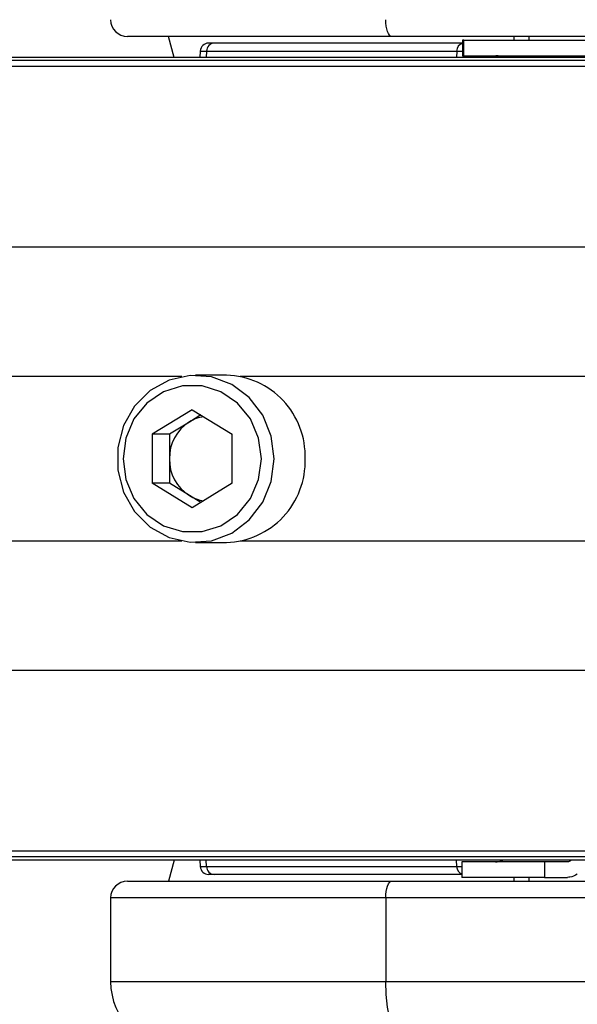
# Model space of a CAD drawing. Header units: millimetres. Extents: x 20 to 26560, y 40 to 18133.
# Tile 58 of 97: x 8803 to 8870, y 13199 to 13317. Entities that reach past the tile are written whole.
import ezdxf

# ---------------------------------------------------------------- set-up
doc = ezdxf.new("R2010")
doc.units = ezdxf.units.MM
doc.header["$LTSCALE"] = 2
doc.layers.add('COMPONENT_GEOMETRY', color=7, linetype='Continuous')
doc.styles.add('SLDTEXTSTYLE0', font='TXT', dxfattribs={"width": 0.75})
doc.dimstyles.new('SLDDIMSTYLE0', dxfattribs={"dimtxt": 150, "dimasz": 6.604, "dimexe": 0, "dimexo": 0.0625, "dimgap": 37.5, "dimtad": 0, "dimtih": 1, "dimtoh": 1, "dimdec": 1, "dimrnd": 1e-09, "dimzin": 12, "dimdsep": 46, "dimtxsty": 'SLDTEXTSTYLE0', "dimsah": 1, "dimcen": 0.09, "dimadec": 0, "dimazin": 3, "dimtfac": 1, "dimtdec": 1, "dimtofl": 0, "dimtmove": 0, "dimatfit": 3, "dimfxl": 1, "dimfrac": 2, "dimtolj": 1, "dimtzin": 12, "dimarcsym": 0})
doc.dimstyles.new('SLDDIMSTYLE1', dxfattribs={"dimtxt": 150, "dimasz": 6.604, "dimexe": 0, "dimexo": 0.0625, "dimgap": 37.5, "dimtad": 0, "dimtih": 1, "dimtoh": 1, "dimdec": 0, "dimrnd": 1e-09, "dimzin": 12, "dimdsep": 46, "dimtxsty": 'SLDTEXTSTYLE0', "dimsah": 1, "dimcen": 0.09, "dimadec": 0, "dimazin": 3, "dimtfac": 1, "dimtdec": 0, "dimtofl": 0, "dimtmove": 0, "dimatfit": 3, "dimfxl": 1, "dimfrac": 2, "dimtolj": 1, "dimtzin": 12, "dimarcsym": 0})

# ---------------------------------------------------------------- blocks, each defined once
blk = doc.blocks.new('_D')
at = {"layer": 'COMPONENT_GEOMETRY', "color": 7}
for p, q in [((1221.17, 13261.89), (1221.17, 8705.45)), ((9098.46, 12624.4), (9098.46, 8705.45)), ((4748.88, 8927.85), (4703.17, 8927.85)), ((4703.17, 8927.85), (4703.17, 8689.72)), ((5570.75, 8927.85), (5616.46, 8927.85)), ((5616.46, 8927.85), (5616.46, 8689.72)), ((1221.17, 8711.8), (4627.03, 8711.8)), ((9098.46, 8711.8), (5692.6, 8711.8)), ((4703.17, 8689.72), (4748.88, 8689.72)), ((5616.46, 8689.72), (5570.75, 8689.72))]:
    blk.add_line(p, q, dxfattribs=at)
for points in [[(1221.17, 8711.8), (1227.77, 8710.79), (1227.77, 8712.82)], [(9098.46, 8711.8), (9091.86, 8712.82), (9091.86, 8710.79)]]:
    blk.add_solid(points, dxfattribs=at)
at = {"layer": 'COMPONENT_GEOMETRY', "color": 7, "char_height": 150, "attachment_point": 1, "style": 'SLDTEXTSTYLE0'}
for s, insert in [('12\'11.06"', (4748.88, 8883.08)), ('3938.6mm', (4667.52, 8658.65))]:
    blk.add_mtext(s, dxfattribs=dict(at, insert=insert))
blk = doc.blocks.new('_D_1')
at = {"layer": 'COMPONENT_GEOMETRY', "color": 7}
for p, q in [((8687.52, 18132.79), (8641.82, 18132.79)), ((8641.82, 18132.79), (8641.82, 17894.67)), ((9509.4, 18132.79), (9555.1, 18132.79)), ((9555.1, 18132.79), (9555.1, 17894.67)), ((1221.17, 13266.97), (1221.17, 17923.1)), ((16975.75, 13266.97), (16975.75, 17923.1)), ((1221.17, 17916.75), (8565.68, 17916.75)), ((16975.75, 17916.75), (9631.24, 17916.75)), ((8641.82, 17894.67), (8687.52, 17894.67)), ((9555.1, 17894.67), (9509.4, 17894.67))]:
    blk.add_line(p, q, dxfattribs=at)
for points in [[(1221.17, 17916.75), (1227.77, 17915.73), (1227.77, 17917.77)], [(16975.75, 17916.75), (16969.15, 17917.77), (16969.15, 17915.73)]]:
    blk.add_solid(points, dxfattribs=at)
at = {"layer": 'COMPONENT_GEOMETRY', "color": 7, "char_height": 150, "attachment_point": 1, "style": 'SLDTEXTSTYLE0'}
for s, insert in [('25\'10.13"', (8687.52, 18088.03)), ('7877mm', (8689.29, 17863.6))]:
    blk.add_mtext(s, dxfattribs=dict(at, insert=insert))

msp = doc.modelspace()

# ---------------------------------------------------------------- linework, layer by layer
at = {"color": 7, "linetype": 'Continuous', "lineweight": 25}
for p, q in [((8847.66, 13314.93), (8816.08, 13314.93)), ((8821.68, 13312.43), (8820.98, 13314.93)), ((8932.48, 13314.93), (8847.66, 13314.93)), ((8862.28, 13314.93), (8862.28, 13314.48)), ((8862.28, 13314.93), (8862.28, 13314.48)), ((8864.08, 13314.93), (8864.08, 13314.48)), ((8864.08, 13314.93), (8864.08, 13314.48)), ((8826.48, 13314.13), (8825.79, 13314.13)), ((8856.13, 13314.13), (8826.48, 13314.13)), ((8856.13, 13314.48), (8856.13, 13312.63)), ((8856.31, 13314.48), (8856.13, 13314.48)), ((8856.31, 13312.63), (8856.31, 13314.48)), ((8856.31, 13314.48), (8892.08, 13314.48)), ((8903.31, 13312.43), (8509.09, 13312.43)), ((8824.79, 13313.18), (8824.76, 13312.43)), ((8825.55, 13313.18), (8855.45, 13313.18)), ((8856.13, 13312.63), (8856.31, 13312.63)), ((8856.31, 13312.63), (8892.08, 13312.63)), ((8860.47, 13312.56), (8860.75, 13312.52)), ((8899.5, 13312.04), (7422.69, 13312.04)), ((8827.93, 13274.43), (8824.24, 13274.43)), ((8823.83, 13270.3), (8819.05, 13267.37)), ((8823.83, 13270.3), (8828.61, 13267.37)), ((8823.49, 13268.83), (8821.11, 13267.37)), ((8824.86, 13269.67), (8823.49, 13268.83)), ((8819.05, 13267.37), (8819.05, 13261.5)), ((8821.11, 13267.37), (8819.05, 13267.37)), ((8821.11, 13267.37), (8821.11, 13264.43)), ((8828.61, 13261.5), (8828.61, 13267.37)), ((8821.11, 13264.43), (8821.11, 13261.5)), ((8823.83, 13258.56), (8819.05, 13261.5)), ((8821.11, 13261.5), (8819.05, 13261.5)), ((8823.49, 13260.03), (8821.11, 13261.5)), ((8828.61, 13261.5), (8823.83, 13258.56)), ((8824.86, 13259.19), (8823.49, 13260.03)), ((8824.24, 13254.43), (8827.93, 13254.43)), ((8899.5, 13216.82), (7429.56, 13216.82)), ((8903.31, 13216.43), (7451.5, 13216.43)), ((8821.68, 13216.43), (8820.98, 13213.93)), ((8824.76, 13216.43), (8824.79, 13215.68)), ((8856.08, 13216.23), (8856.08, 13214.38)), ((8865.96, 13216.23), (8856.08, 13216.23)), ((8865.96, 13216.23), (8865.96, 13214.38)), ((8868.62, 13216.23), (8865.96, 13216.23)), ((8825.55, 13215.68), (8855.45, 13215.68)), ((8826.48, 13214.73), (8825.79, 13214.73)), ((8856.08, 13214.73), (8826.48, 13214.73)), ((8816.08, 13213.93), (8847.66, 13213.93)), ((8847.66, 13213.93), (8932.48, 13213.93)), ((8865.96, 13214.38), (8856.08, 13214.38)), ((8862.28, 13214.38), (8862.28, 13213.93)), ((8862.28, 13214.38), (8862.28, 13213.93)), ((8864.08, 13214.38), (8864.08, 13213.93)), ((8864.08, 13214.38), (8864.08, 13213.93)), ((8865.96, 13214.38), (8868.72, 13214.38)), ((8846.98, 13211.93), (8814.08, 13211.93)), ((8814.08, 13211.93), (8814.08, 13201.93)), ((8846.98, 13211.93), (8846.98, 13201.93)), ((8931.79, 13211.93), (8846.98, 13211.93)), ((8814.08, 13201.93), (8846.98, 13201.93)), ((8846.98, 13201.93), (8931.79, 13201.93))]:
    msp.add_line(p, q, dxfattribs=at)
at = {"color": 8, "linetype": 'Continuous', "lineweight": 25}
for p, q in [((8824.79, 13313.18), (8825.55, 13313.18)), ((8825.55, 13313.18), (8825.51, 13312.43)), ((8855.45, 13313.18), (8855.41, 13312.43)), ((8855.45, 13313.18), (8856.13, 13313.18)), ((8896.01, 13311.33), (7125.25, 13311.33)), ((8895.3, 13289.73), (7110.67, 13289.73)), ((8822.61, 13274.28), (7561.25, 13274.28)), ((8899.35, 13274.28), (8829.57, 13274.28)), ((8822.61, 13254.58), (7561.25, 13254.58)), ((8899.35, 13254.58), (8829.57, 13254.58)), ((8895.3, 13239.13), (7110.67, 13239.13)), ((8896.01, 13217.53), (7125.25, 13217.53)), ((8825.55, 13215.68), (8825.51, 13216.43)), ((8855.45, 13215.68), (8855.41, 13216.43)), ((8824.79, 13215.68), (8825.55, 13215.68)), ((8855.45, 13215.68), (8856.08, 13215.68))]:
    msp.add_line(p, q, dxfattribs=at)
at = {"color": 7, "linetype": 'Continuous', "lineweight": 25, "flags": 128}
for points in [[(8847.66, 13314.93), (8847.53, 13314.97), (8847.4, 13315.08), (8847.28, 13315.27), (8847.18, 13315.52), (8847.09, 13315.82), (8847.03, 13316.17), (8846.99, 13316.54), (8846.98, 13316.93)], [(8860.47, 13312.59), (8860.8, 13312.5), (8860.82, 13312.49)], [(8833.64, 13264.43), (8833.29, 13267.13), (8832.27, 13269.63), (8830.65, 13271.74), (8828.56, 13273.31), (8826.15, 13274.22), (8823.6, 13274.41), (8821.09, 13273.85), (8818.82, 13272.6), (8816.95, 13270.74), (8815.62, 13268.42), (8814.93, 13265.79), (8814.93, 13263.07), (8815.62, 13260.45), (8816.95, 13258.12), (8818.82, 13256.26), (8821.09, 13255.01), (8823.6, 13254.46), (8826.15, 13254.64), (8828.56, 13255.55), (8830.65, 13257.12), (8832.27, 13259.24), (8833.29, 13261.73), (8833.64, 13264.43)], [(8832.1, 13264.43), (8831.76, 13266.91), (8830.79, 13269.19), (8829.25, 13271.08), (8827.27, 13272.44), (8825.01, 13273.14), (8822.65, 13273.14), (8820.4, 13272.44), (8818.42, 13271.08), (8816.87, 13269.19), (8815.9, 13266.91), (8815.56, 13264.43), (8815.9, 13261.95), (8816.87, 13259.67), (8818.42, 13257.78), (8820.4, 13256.43), (8822.65, 13255.72), (8825.01, 13255.72), (8827.27, 13256.43), (8829.25, 13257.78), (8830.79, 13259.67), (8831.76, 13261.95), (8832.1, 13264.43)], [(8846.98, 13211.93), (8846.99, 13212.32), (8847.03, 13212.7), (8847.09, 13213.04), (8847.18, 13213.35), (8847.28, 13213.6), (8847.4, 13213.78), (8847.53, 13213.89), (8847.66, 13213.93)], [(8849.71, 13193.93), (8849.18, 13194.09), (8848.67, 13194.54), (8848.19, 13195.28), (8847.78, 13196.28), (8847.44, 13197.49), (8847.19, 13198.87), (8847.03, 13200.37), (8846.98, 13201.93)]]:
    msp.add_lwpolyline(points, dxfattribs=at)
at = {"color": 7, "linetype": 'Continuous', "lineweight": 25}
for centre, radius, start, end in [((8816.08, 13316.93), 2, 180, 270), ((8825.79, 13313.13), 1, 90, 177), ((8826.51, 13313.17), 0.962, 92.0453, 179.1801), ((8827.64, 13264.74), 9.7, 358.1963, 88.2409), ((8826.25, 13264.49), 5.15, 122.4139, 180.6246), ((8825.9, 13264.93), 4.59, 98.8587, 121.6649), ((8826.25, 13264.38), 5.15, 179.3754, 237.5861), ((8827.64, 13264.13), 9.7, 271.7591, 1.8037), ((8825.9, 13263.93), 4.59, 238.3351, 261.1413), ((8860.08, 13218.23), 2, 270, 295.8419), ((8825.79, 13215.73), 1, 183, 270), ((8826.51, 13215.69), 0.962, 180.8199, 267.9547), ((8816.08, 13211.93), 2, 90, 180), ((8822.08, 13201.93), 8, 180, 270)]:
    msp.add_arc(centre, radius, start, end, dxfattribs=at)
at = {"color": 8, "linetype": 'Continuous', "lineweight": 25}
for centre, radius, start, end in [((8856.43, 13313.16), 0.989, 107.9288, 178.3554), ((8856.44, 13215.71), 0.993, 181.713, 248.6897)]:
    msp.add_arc(centre, radius, start, end, dxfattribs=at)
at = {"color": 7, "linetype": 'Continuous', "lineweight": 25}
for points, knots in [([(8860.92, 13312.43), (8860.84, 13312.48), (8860.59, 13312.61), (8860.32, 13312.62), (8860.14, 13312.63)], [0, 0, 0, 0, 0.352331, 1, 1, 1, 1]), ([(8869.16, 13216.43), (8869.1, 13216.38), (8868.93, 13216.25), (8868.74, 13216.24), (8868.62, 13216.23)], [0, 0, 0, 0, 0.352331, 1, 1, 1, 1]), ([(8869.87, 13214.78), (8869.58, 13214.61), (8869.2, 13214.4), (8868.81, 13214.39), (8868.72, 13214.38)], [0, 0, 0, 0, 0.7748184, 1, 1, 1, 1])]:
    msp.add_open_spline(points, degree=3, knots=knots, dxfattribs=at)

# ---------------------------------------------------------------- dimensions: what is measured, and where the dimension line sits
at = {"layer": 'COMPONENT_GEOMETRY', "color": 7}
dim = msp.add_linear_dim(base=(16975.75, 17916.75), p1=(1221.17, 13264.43), p2=(16975.75, 13264.43), angle=0, dimstyle='SLDDIMSTYLE1', dxfattribs=at)
dim.commit()
dim.dimension.update_dxf_attribs({"geometry": '_D_1', "text_midpoint": (9098.46, 17916.75), "dimtype": 160})
dim = msp.add_linear_dim(base=(9098.46, 8711.8), p1=(1221.17, 13264.43), p2=(9098.46, 12626.94), dimstyle='SLDDIMSTYLE0', dxfattribs=at)
dim.commit()
dim.dimension.update_dxf_attribs({"geometry": '_D', "text_midpoint": (5159.81, 8711.8), "dimtype": 160})

doc.saveas('drawing.dxf')
